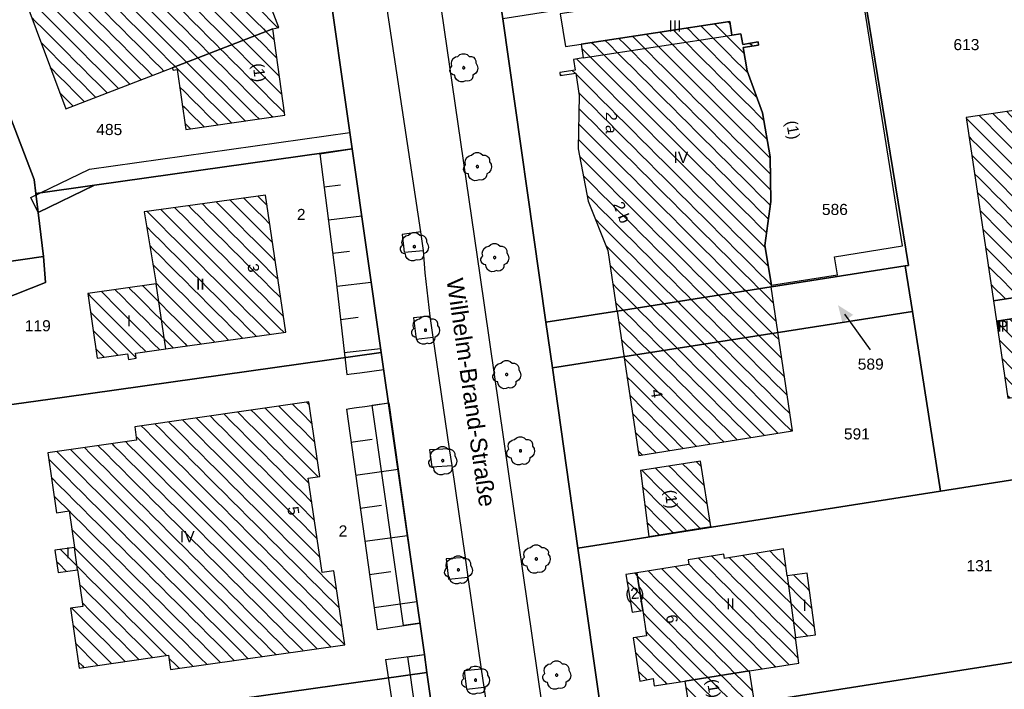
# Model space of a CAD drawing. Extents: x 32394465 to 32399599, y 5706239 to 5708675.
# Tile 32 of 40: x 32395140 to 32395229, y 5706647 to 5706708. Entities that reach past the tile are written whole.
import ezdxf
from ezdxf.enums import TextEntityAlignment as Align

# ---------------------------------------------------------------- set-up
doc = ezdxf.new("R2010")
doc.units = 0
doc.linetypes.add('LT00000', pattern=[0])
for name, color, linetype, lineweight in [('Baumstandorte', 250, 'LT00000', 18), ('BauwerkeSiedlung_Umring', 250, 'LT00000', 18), ('BauwerkeVerkehr_Umring', 250, 'LT00000', 18), ('BesondereGebaeudelinie', 250, 'LT00000', 18), ('Flurstueck_Umring', 250, 'LT00000', 18), ('Flurstuecksnummer', 250, 'LT00000', 18), ('Gebaeude_Fuellung', 250, 'LT00000', 18), ('Gebaeude_Text', 250, 'LT00000', 18), ('Gebaeude_Umring', 250, 'LT00000', 18), ('GebaeudeBauteil_Umring', 250, 'LT00000', 18), ('GebaeudeHausnummer', 250, 'LT00000', 18), ('GebaeudePseudonummer', 250, 'LT00000', 18), ('Geschosszahl', 250, 'LT00000', 18), ('LagebezeichnungStrasseWeg', 250, 'LT00000', 18), ('NutzungSiedlung_Umring', 250, 'LT00000', 18), ('NutzungVerkehr_Umring', 250, 'LT00000', 18), ('ReliefBoeschungSchraffen', 250, 'LT00000', 18), ('ReliefBoeschungskante', 250, 'LT00000', 18), ('ReliefBoeschungText', 250, 'LT00000', 18), ('Vegetationsmerkmal_Umring', 250, 'LT00000', 18)]:
    doc.layers.add(name, color=color, linetype=linetype, lineweight=lineweight)
doc.styles.add('TS100', font='arial.ttf', dxfattribs={"height": 0.2})
pattern_1 = [(-45, (0, 0), (0.707106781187, 0.707106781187), [1])]

# ---------------------------------------------------------------- blocks, each defined once
blk = doc.blocks.new('SYMB1123')
at = {"color": 250, "linetype": 'ByBlock', "lineweight": -3, "flags": 128}
for points in [[(-0.424, 0.059), (-0.446, 0.153), (-0.431, 0.248), (-0.381, 0.33), (-0.303, 0.387), (-0.21, 0.409)], [(-0.424, 0.059), (-0.446, 0.153), (-0.431, 0.248), (-0.381, 0.33), (-0.303, 0.387), (-0.21, 0.409)], [(-0.21, 0.409), (-0.141, 0.473), (-0.053, 0.506), (0.04, 0.506), (0.127, 0.473), (0.196, 0.409)], [(-0.21, 0.409), (-0.141, 0.473), (-0.053, 0.506), (0.04, 0.506), (0.127, 0.473), (0.196, 0.409)], [(0.196, 0.409), (0.275, 0.41), (0.348, 0.38), (0.404, 0.325), (0.434, 0.252), (0.433, 0.173)], [(0.196, 0.409), (0.275, 0.41), (0.348, 0.38), (0.404, 0.325), (0.434, 0.252), (0.433, 0.173)], [(-0.323, -0.263), (-0.385, -0.251), (-0.439, -0.218), (-0.478, -0.168), (-0.497, -0.108), (-0.494, -0.044), (-0.468, 0.014), (-0.424, 0.059)], [(-0.323, -0.263), (-0.385, -0.251), (-0.439, -0.218), (-0.478, -0.168), (-0.497, -0.108), (-0.494, -0.044), (-0.468, 0.014), (-0.424, 0.059)], [(0.433, 0.173), (0.488, 0.084), (0.505, -0.019), (0.481, -0.121), (0.42, -0.207), (0.332, -0.263)], [(0.433, 0.173), (0.488, 0.084), (0.505, -0.019), (0.481, -0.121), (0.42, -0.207), (0.332, -0.263)], [(0.061, -0.47), (-0.02, -0.505), (-0.109, -0.508), (-0.193, -0.481), (-0.262, -0.426), (-0.307, -0.35), (-0.323, -0.263)], [(0.061, -0.47), (-0.02, -0.505), (-0.109, -0.508), (-0.193, -0.481), (-0.262, -0.426), (-0.307, -0.35), (-0.323, -0.263)], [(0.332, -0.263), (0.329, -0.331), (0.302, -0.394), (0.256, -0.444), (0.195, -0.476), (0.128, -0.485), (0.061, -0.47)], [(0.332, -0.263), (0.329, -0.331), (0.302, -0.394), (0.256, -0.444), (0.195, -0.476), (0.128, -0.485), (0.061, -0.47)]]:
    blk.add_lwpolyline(points, dxfattribs=at)
at = {"color": 250, "linetype": 'ByBlock', "lineweight": 18, "flags": 128}
for points in [[(-0.424, 0.059), (-0.446, 0.153), (-0.431, 0.248), (-0.381, 0.33), (-0.303, 0.387), (-0.21, 0.409)], [(-0.21, 0.409), (-0.141, 0.473), (-0.053, 0.506), (0.04, 0.506), (0.127, 0.473), (0.196, 0.409)], [(0.196, 0.409), (0.275, 0.41), (0.348, 0.38), (0.404, 0.325), (0.434, 0.252), (0.433, 0.173)], [(-0.323, -0.263), (-0.385, -0.251), (-0.439, -0.218), (-0.478, -0.168), (-0.497, -0.108), (-0.494, -0.044), (-0.468, 0.014), (-0.424, 0.059)], [(0.433, 0.173), (0.488, 0.084), (0.505, -0.019), (0.481, -0.121), (0.42, -0.207), (0.332, -0.263)], [(0.061, -0.47), (-0.02, -0.505), (-0.109, -0.508), (-0.193, -0.481), (-0.262, -0.426), (-0.307, -0.35), (-0.323, -0.263)], [(0.332, -0.263), (0.329, -0.331), (0.302, -0.394), (0.256, -0.444), (0.195, -0.476), (0.128, -0.485), (0.061, -0.47)]]:
    blk.add_lwpolyline(points, dxfattribs=at)
at = {"color": 250, "linetype": 'ByBlock', "lineweight": -3, "flags": 128}
blk.add_lwpolyline([(0.04, 0), (0.038, 0.014), (0.031, 0.026), (0.02, 0.035), (0.007, 0.039), (-0.007, 0.039), (-0.02, 0.035), (-0.031, 0.026), (-0.038, 0.014), (-0.04, 0), (-0.038, -0.014), (-0.031, -0.026), (-0.02, -0.035), (-0.007, -0.039), (0.007, -0.039), (0.02, -0.035), (0.031, -0.026), (0.038, -0.014), (0.04, 0)], close=True, dxfattribs=at)
blk.add_lwpolyline([(0.04, 0), (0.038, 0.014), (0.031, 0.026), (0.02, 0.035), (0.007, 0.039), (-0.007, 0.039), (-0.02, 0.035), (-0.031, 0.026), (-0.038, 0.014), (-0.04, 0), (-0.038, -0.014), (-0.031, -0.026), (-0.02, -0.035), (-0.007, -0.039), (0.007, -0.039), (0.02, -0.035), (0.031, -0.026), (0.038, -0.014), (0.04, 0)], close=True, dxfattribs=at)
at = {"color": 250, "linetype": 'ByBlock', "lineweight": 18, "flags": 128}
blk.add_lwpolyline([(0.04, 0), (0.038, 0.014), (0.031, 0.026), (0.02, 0.035), (0.007, 0.039), (-0.007, 0.039), (-0.02, 0.035), (-0.031, 0.026), (-0.038, 0.014), (-0.04, 0), (-0.038, -0.014), (-0.031, -0.026), (-0.02, -0.035), (-0.007, -0.039), (0.007, -0.039), (0.02, -0.035), (0.031, -0.026), (0.038, -0.014), (0.04, 0)], close=True, dxfattribs=at)

msp = doc.modelspace()

# ---------------------------------------------------------------- hatches: boundary and pattern name
at = {"linetype": 'Continuous', "lineweight": 25}
msp.add_hatch(color=255, dxfattribs=at).paths.add_polyline_path([(32395214.4352, 5706680.281), (32395214.046, 5706681.849), (32395215.4092, 5706680.9819)])
at = {"layer": 'Gebaeude_Fuellung', "linetype": 'Continuous', "lineweight": 25}
h = msp.add_hatch(dxfattribs=at)
h.set_pattern_fill('LT_0', color=255, angle=-45, style=0, pattern_type=2)
h.set_pattern_definition(pattern_1)
h.paths.add_polyline_path([(32395161.406, 5706713.018), (32395159.7, 5706717.517), (32395159.314, 5706717.371), (32395159.431, 5706717.065), (32395141.086, 5706709.887), (32395140.955, 5706710.221), (32395140.672, 5706710.114), (32395144.636, 5706699.506), (32395154.189, 5706703.205), (32395163.223, 5706706.69), (32395163.761, 5706706.816), (32395162.117, 5706711.144)])
h = msp.add_hatch(dxfattribs=at)
h.set_pattern_fill('LT_0', color=255, angle=-45, style=0, pattern_type=2)
h.set_pattern_definition(pattern_1)
h.paths.add_polyline_path([(32395208.048, 5706683.49), (32395194.188, 5706681.32), (32395194.168, 5706681.317), (32395193.344, 5706686.756), (32395191.594, 5706691.215), (32395190.692, 5706695.922), (32395190.769, 5706700.715), (32395190.463, 5706702.709), (32395189.071, 5706702.496), (32395189.028, 5706702.782), (32395190.419, 5706702.996), (32395190.272, 5706703.952), (32395191.141, 5706704.086), (32395190.95, 5706705.329), (32395204.305, 5706707.359), (32395204.493, 5706706.135), (32395205.322, 5706706.262), (32395205.483, 5706705.296), (32395206.863, 5706705.525), (32395206.91, 5706705.239), (32395205.53, 5706705.01), (32395205.878, 5706702.919), (32395207.243, 5706699.141), (32395207.952, 5706695.192), (32395207.994, 5706691.182), (32395207.464, 5706687.224), (32395208.051, 5706683.652), (32395208.077, 5706683.495)])
h = msp.add_hatch(dxfattribs=at)
h.set_pattern_fill('LT_0', color=255, angle=-45, style=0, pattern_type=2)
h.set_pattern_definition(pattern_1)
h.paths.add_polyline_path([(32395155.417, 5706697.653), (32395154.638, 5706703.04), (32395154.276, 5706702.982), (32395154.189, 5706703.205), (32395163.223, 5706706.69), (32395164.302, 5706698.932)])
h = msp.add_hatch(dxfattribs=at)
h.set_pattern_fill('LT_0', color=255, angle=-45, style=0, pattern_type=2)
h.set_pattern_definition(pattern_1)
h.paths.add_polyline_path([(32395271.667, 5706652.28), (32395271.226, 5706655.246), (32395264.774, 5706654.316), (32395261.22, 5706678.248), (32395259.4, 5706677.982), (32395236.236, 5706674.515), (32395229.315, 5706673.48), (32395228.289, 5706680.41), (32395230.025, 5706680.669), (32395229.765, 5706682.509), (32395228.017, 5706682.244), (32395225.577, 5706698.721), (32395232.499, 5706699.738), (32395234.862, 5706700.086), (32395235.694, 5706694.494), (32395238.877, 5706694.989), (32395239.601, 5706690.25), (32395253.332, 5706692.289), (32395253.727, 5706689.733), (32395259.352, 5706690.564), (32395258.526, 5706695.712), (32395274.345, 5706698.072), (32395276.695, 5706682.118), (32395278.88, 5706682.453), (32395280.141, 5706673.917), (32395277.977, 5706673.601), (32395280.953, 5706653.675)])
h = msp.add_hatch(dxfattribs=at)
h.set_pattern_fill('LT_0', color=255, angle=-45, style=0, pattern_type=2)
h.set_pattern_definition(pattern_1)
h.paths.add_polyline_path([(32395153.629, 5706677.915), (32395150.888, 5706677.525), (32395150.953, 5706677.071), (32395150.255, 5706676.976), (32395150.183, 5706677.476), (32395147.441, 5706677.085), (32395146.591, 5706682.89), (32395152.756, 5706683.775), (32395151.684, 5706690.231), (32395162.583, 5706691.738), (32395164.403, 5706679.437)])
h = msp.add_hatch(dxfattribs=at)
h.set_pattern_fill('LT_0', color=255, angle=-45, style=0, pattern_type=2)
h.set_pattern_definition(pattern_1)
h.paths.add_polyline_path([(32395196.138, 5706668.325), (32395194.188, 5706681.32), (32395208.048, 5706683.49), (32395209.944, 5706670.553)])
h = msp.add_hatch(dxfattribs=at)
h.set_pattern_fill('LT_0', color=255, angle=-45, style=0, pattern_type=2)
h.set_pattern_definition(pattern_1)
h.paths.add_polyline_path([(32395154.032, 5706649.098), (32395153.85, 5706650.381), (32395145.828, 5706649.218), (32395145.047, 5706654.604), (32395146.164, 5706654.766), (32395145.687, 5706658.056), (32395143.937, 5706657.803), (32395143.645, 5706659.819), (32395145.394, 5706660.072), (32395144.918, 5706663.353), (32395143.8, 5706663.191), (32395143.02, 5706668.566), (32395150.994, 5706669.723), (32395150.822, 5706670.925), (32395166.47, 5706673.15), (32395167.462, 5706666.437), (32395166.422, 5706666.284), (32395167.673, 5706657.819), (32395168.713, 5706657.972), (32395169.698, 5706651.299)])
h = msp.add_hatch(dxfattribs=at)
h.set_pattern_fill('LT_0', color=255, angle=-45, style=0, pattern_type=2)
h.set_pattern_definition(pattern_1)
h.paths.add_polyline_path([(32395197.023, 5706661.061), (32395196.288, 5706666.984), (32395201.681, 5706667.834), (32395202.61, 5706661.941)])
h = msp.add_hatch(dxfattribs=at)
h.set_pattern_fill('LT_0', color=255, angle=-45, style=0, pattern_type=2)
h.set_pattern_definition(pattern_1)
h.paths.add_polyline_path([(32395210.22, 5706651.972), (32395210.535, 5706649.654), (32395206.092, 5706648.956), (32395200.277, 5706648.042), (32395197.531, 5706647.611), (32395197.429, 5706648.268), (32395196.23, 5706648.036), (32395195.642, 5706651.942), (32395196.838, 5706652.124), (32395196.489, 5706654.391), (32395195.966, 5706657.794), (32395200.628, 5706658.547), (32395200.563, 5706658.956), (32395203.789, 5706659.457), (32395203.849, 5706659.074), (32395209.136, 5706659.933), (32395209.466, 5706657.502), (32395211.284, 5706657.748), (32395212.03, 5706652.217)])
h = msp.add_hatch(dxfattribs=at)
h.set_pattern_fill('LT_0', color=255, angle=-45, style=0, pattern_type=2)
h.set_pattern_definition(pattern_1)
h.paths.add_polyline_path([(32395195.535, 5706654.239), (32395194.977, 5706657.636), (32395195.966, 5706657.794), (32395196.489, 5706654.391)])
h = msp.add_hatch(dxfattribs=at)
h.set_pattern_fill('LT_0', color=255, angle=-45, style=0, pattern_type=2)
h.set_pattern_definition(pattern_1)
h.paths.add_polyline_path([(32395200.725, 5706645.194), (32395200.277, 5706648.042), (32395206.092, 5706648.956), (32395206.54, 5706646.109)])

# ---------------------------------------------------------------- linework, layer by layer
at = {"layer": 'BauwerkeSiedlung_Umring', "color": 255, "lineweight": 25, "flags": 128}
for points in [[(32395170.37, 5706695.902), (32395147.196, 5706692.64), (32395142.136, 5706690.173), (32395141.4786, 5706691.5213), (32395146.7519, 5706694.0923), (32395170.1609, 5706697.3874), (32395170.37, 5706695.902)], [(32395230.025, 5706680.669), (32395229.765, 5706682.509), (32395228.017, 5706682.244), (32395228.289, 5706680.41), (32395230.025, 5706680.669)], [(32395230.025, 5706680.669), (32395229.765, 5706682.509), (32395228.017, 5706682.244), (32395228.289, 5706680.41), (32395230.025, 5706680.669)], [(32395173.656, 5706673.061), (32395176.463, 5706653.263), (32395174.9779, 5706653.0524), (32395172.1709, 5706672.8504), (32395173.656, 5706673.061)], [(32395176.856, 5706650.448), (32395177.091, 5706648.806), (32395178.18, 5706641.059), (32395176.6946, 5706640.8502), (32395175.6059, 5706648.5953), (32395175.3711, 5706650.2355), (32395176.856, 5706650.448)]]:
    msp.add_lwpolyline(points, close=True, dxfattribs=at)
at = {"layer": 'BauwerkeVerkehr_Umring', "color": 255, "lineweight": 25, "flags": 128}
for points in [[(32395198.599, 5706568.644), (32395181.878, 5706684.539), (32395176.428, 5706722.11), (32395176.383, 5706722.499), (32395176.358, 5706722.897), (32395176.355, 5706723.302), (32395176.372, 5706723.711), (32395176.41, 5706724.119), (32395176.469, 5706724.525), (32395176.547, 5706724.925), (32395176.645, 5706725.316), (32395176.762, 5706725.695), (32395176.896, 5706726.059), (32395177.047, 5706726.409), (32395177.215, 5706726.743), (32395177.399, 5706727.057), (32395177.597, 5706727.352), (32395177.81, 5706727.627), (32395178.037, 5706727.88), (32395178.261, 5706728.099), (32395178.508, 5706728.31), (32395178.778, 5706728.516), (32395179.076, 5706728.719), (32395179.395, 5706728.916), (32395179.752, 5706729.118), (32395180.157, 5706729.333), (32395180.718, 5706729.616)], [(32395191.744, 5706582.463), (32395191.457, 5706584.36), (32395190.299, 5706592.047), (32395190.063, 5706593.577), (32395188.988, 5706600.715), (32395188.78, 5706602.105), (32395187.676, 5706609.52), (32395187.355, 5706611.669), (32395186.434, 5706618.587), (32395186.069, 5706621.111), (32395183.598, 5706638.115), (32395183.359, 5706639.756), (32395182.224, 5706647.494), (32395181.987, 5706649.131), (32395180.8, 5706657.388), (32395180.545, 5706659.152), (32395179.344, 5706667.435), (32395179.13, 5706668.92), (32395177.654, 5706678.965), (32395177.386, 5706680.848), (32395176.922, 5706684.75), (32395176.791, 5706686.781), (32395176.546, 5706688.431), (32395172.701, 5706713.893), (32395172.423, 5706715.742), (32395172.232, 5706717.02), (32395172.154, 5706717.487), (32395172.059, 5706717.945), (32395171.95, 5706718.387), (32395171.825, 5706718.811), (32395171.687, 5706719.213), (32395171.537, 5706719.593), (32395171.373, 5706719.95), (32395171.198, 5706720.284), (32395171.011, 5706720.589), (32395170.814, 5706720.87), (32395170.605, 5706721.124), (32395170.386, 5706721.353), (32395170.156, 5706721.556), (32395169.916, 5706721.733), (32395169.665, 5706721.882), (32395169.405, 5706722.006), (32395166.51, 5706723.205), (32395166.398, 5706723.244), (32395166.277, 5706723.271), (32395166.149, 5706723.286), (32395166.009, 5706723.289), (32395165.708, 5706723.263), (32395165.223, 5706723.181), (32395164.038, 5706723.007), (32395163.506, 5706724.336), (32395106.714, 5706701.9), (32395105.572, 5706704.693)]]:
    msp.add_lwpolyline(points, dxfattribs=at)
at = {"layer": 'BesondereGebaeudelinie', "color": 255, "lineweight": 25}
msp.add_line((32395154.189, 5706703.205), (32395163.223, 5706706.69), dxfattribs=at)
msp.add_line((32395154.189, 5706703.205), (32395163.223, 5706706.69), dxfattribs=at)
at = {"layer": 'Flurstueck_Umring', "color": 8, "lineweight": 25, "flags": 128}
for points in [[(32395203.002, 5706573.123), (32395195.829, 5706623.637), (32395192.944, 5706643.962), (32395190.665, 5706660.014), (32395188.364, 5706676.214), (32395187.78, 5706680.317), (32395183.908, 5706707.584), (32395181.58, 5706723.213), (32395179.926, 5706735.622), (32395165.49, 5706730.096), (32395167.25, 5706717.763), (32395167.583, 5706715.428), (32395167.875, 5706713.383), (32395170.37, 5706695.902), (32395172.984, 5706677.586), (32395176.856, 5706650.448), (32395177.091, 5706648.806), (32395179.848, 5706629.488), (32395181.121, 5706620.563), (32395182.722, 5706609.346), (32395183.181, 5706606.132), (32395183.548, 5706603.56), (32395187.065, 5706578.911), (32395187.464, 5706578.766), (32395203.002, 5706573.123)], [(32395147.196, 5706692.64), (32395170.37, 5706695.902), (32395167.875, 5706713.383), (32395167.583, 5706715.428), (32395167.25, 5706717.763), (32395167.146, 5706718.223), (32395166.972, 5706718.662), (32395166.732, 5706719.068), (32395166.431, 5706719.431), (32395166.076, 5706719.742), (32395165.678, 5706719.994), (32395165.244, 5706720.181), (32395164.787, 5706720.297), (32395159.973, 5706721.119), (32395134.889, 5706711.154), (32395141.768, 5706693.137), (32395141.922, 5706691.898), (32395147.196, 5706692.64)], [(32395220.37, 5706685.42), (32395220.094, 5706685.376), (32395220.735, 5706681.287), (32395223.265, 5706665.129), (32395240.037, 5706667.761), (32395237.716, 5706683.947), (32395237.129, 5706688.043), (32395234.173, 5706708.653), (32395233.211, 5706715.359), (32395220.484, 5706713.431), (32395218.926, 5706713.106), (32395217.918, 5706713.02), (32395215.948, 5706712.636), (32395220.37, 5706685.42)], [(32395183.908, 5706707.584), (32395187.78, 5706680.317), (32395194.168, 5706681.317), (32395194.188, 5706681.32), (32395208.048, 5706683.49), (32395208.077, 5706683.495), (32395220.094, 5706685.376), (32395220.37, 5706685.42), (32395215.948, 5706712.636), (32395183.908, 5706707.584)], [(32395142.626, 5706686.221), (32395142.136, 5706690.173), (32395141.922, 5706691.898), (32395141.768, 5706693.137), (32395134.889, 5706711.154), (32395122.535, 5706706.258), (32395129.522, 5706688.358), (32395129.991, 5706684.407), (32395142.626, 5706686.221)], [(32395144.516, 5706673.572), (32395172.984, 5706677.586), (32395170.37, 5706695.902), (32395147.196, 5706692.64), (32395141.922, 5706691.898), (32395142.136, 5706690.173), (32395142.626, 5706686.221), (32395129.991, 5706684.407), (32395130.736, 5706679.138), (32395131.773, 5706671.802), (32395144.516, 5706673.572)], [(32395187.78, 5706680.317), (32395188.364, 5706676.214), (32395220.735, 5706681.287), (32395220.094, 5706685.376), (32395208.077, 5706683.495), (32395208.048, 5706683.49), (32395194.188, 5706681.32), (32395194.168, 5706681.317), (32395187.78, 5706680.317)], [(32395188.364, 5706676.214), (32395190.665, 5706660.014), (32395223.265, 5706665.129), (32395220.735, 5706681.287), (32395188.364, 5706676.214)], [(32395126.553, 5706641.731), (32395143.865, 5706644.154), (32395177.091, 5706648.806), (32395176.856, 5706650.448), (32395172.984, 5706677.586), (32395144.516, 5706673.572), (32395131.773, 5706671.802), (32395122.475, 5706670.511), (32395126.312, 5706643.43), (32395126.553, 5706641.731)], [(32395192.944, 5706643.962), (32395242.339, 5706651.714), (32395241.123, 5706660.193), (32395240.037, 5706667.761), (32395223.265, 5706665.129), (32395190.665, 5706660.014), (32395192.944, 5706643.962)], [(32395192.944, 5706643.962), (32395195.829, 5706623.637), (32395245.214, 5706631.638), (32395243.971, 5706640.337), (32395242.339, 5706651.714), (32395192.944, 5706643.962)], [(32395159.816, 5706626.781), (32395166.404, 5706627.671), (32395173.103, 5706628.576), (32395179.848, 5706629.488), (32395177.091, 5706648.806), (32395143.865, 5706644.154), (32395146.131, 5706627.627), (32395157.998, 5706629.145), (32395159.643, 5706627.972), (32395159.816, 5706626.781)]]:
    msp.add_lwpolyline(points, close=True, dxfattribs=at)
at = {"layer": 'Flurstuecksnummer', "color": 8, "lineweight": 25}
msp.add_line((32395214.6301, 5706681.0373), (32395216.936, 5706677.833), dxfattribs=at)
at = {"layer": 'Gebaeude_Umring', "color": 255, "lineweight": 25, "flags": 128}
for points in [[(32395162.117, 5706711.144), (32395161.406, 5706713.018), (32395159.7, 5706717.517), (32395159.314, 5706717.371), (32395159.431, 5706717.065), (32395141.086, 5706709.887), (32395140.955, 5706710.221), (32395140.672, 5706710.114), (32395144.636, 5706699.506), (32395154.189, 5706703.205), (32395163.223, 5706706.69), (32395163.761, 5706706.816), (32395162.117, 5706711.144)], [(32395207.994, 5706691.182), (32395207.464, 5706687.224), (32395208.051, 5706683.652), (32395213.987, 5706684.582), (32395213.742, 5706686.204), (32395219.85, 5706687.189), (32395215.862, 5706712.177), (32395189.056, 5706708.062), (32395189.539, 5706705.115), (32395190.95, 5706705.329), (32395204.305, 5706707.359), (32395204.493, 5706706.135), (32395205.322, 5706706.262), (32395205.483, 5706705.296), (32395206.863, 5706705.525), (32395206.91, 5706705.239), (32395205.53, 5706705.01), (32395205.878, 5706702.919), (32395207.243, 5706699.141), (32395207.952, 5706695.192), (32395207.994, 5706691.182)], [(32395191.141, 5706704.086), (32395190.272, 5706703.952), (32395190.419, 5706702.996), (32395189.028, 5706702.782), (32395189.071, 5706702.496), (32395190.463, 5706702.709), (32395190.769, 5706700.715), (32395190.692, 5706695.922), (32395191.594, 5706691.215), (32395193.344, 5706686.756), (32395194.168, 5706681.317), (32395194.188, 5706681.32), (32395208.048, 5706683.49), (32395208.077, 5706683.495), (32395208.051, 5706683.652), (32395207.464, 5706687.224), (32395207.994, 5706691.182), (32395207.952, 5706695.192), (32395207.243, 5706699.141), (32395205.878, 5706702.919), (32395205.53, 5706705.01), (32395206.91, 5706705.239), (32395206.863, 5706705.525), (32395205.483, 5706705.296), (32395205.322, 5706706.262), (32395204.493, 5706706.135), (32395204.305, 5706707.359), (32395190.95, 5706705.329), (32395191.141, 5706704.086)], [(32395191.141, 5706704.086), (32395190.272, 5706703.952), (32395190.419, 5706702.996), (32395189.028, 5706702.782), (32395189.071, 5706702.496), (32395190.463, 5706702.709), (32395190.769, 5706700.715), (32395190.692, 5706695.922), (32395191.594, 5706691.215), (32395193.344, 5706686.756), (32395194.168, 5706681.317), (32395194.188, 5706681.32), (32395208.048, 5706683.49), (32395208.077, 5706683.495), (32395208.051, 5706683.652), (32395207.464, 5706687.224), (32395207.994, 5706691.182), (32395207.952, 5706695.192), (32395207.243, 5706699.141), (32395205.878, 5706702.919), (32395205.53, 5706705.01), (32395206.91, 5706705.239), (32395206.863, 5706705.525), (32395205.483, 5706705.296), (32395205.322, 5706706.262), (32395204.493, 5706706.135), (32395204.305, 5706707.359), (32395190.95, 5706705.329), (32395191.141, 5706704.086)], [(32395154.189, 5706703.205), (32395154.276, 5706702.982), (32395154.638, 5706703.04), (32395155.417, 5706697.653), (32395164.302, 5706698.932), (32395163.223, 5706706.69), (32395154.189, 5706703.205)], [(32395238.877, 5706694.989), (32395235.694, 5706694.494), (32395234.862, 5706700.086), (32395232.499, 5706699.738), (32395225.577, 5706698.721), (32395228.017, 5706682.244), (32395229.765, 5706682.509), (32395230.025, 5706680.669), (32395228.289, 5706680.41), (32395229.315, 5706673.48), (32395236.236, 5706674.515), (32395259.4, 5706677.982), (32395261.22, 5706678.248), (32395264.774, 5706654.316), (32395271.226, 5706655.246), (32395271.667, 5706652.28), (32395280.953, 5706653.675), (32395277.977, 5706673.601), (32395280.141, 5706673.917), (32395278.88, 5706682.453), (32395276.695, 5706682.118), (32395274.345, 5706698.072), (32395258.526, 5706695.712), (32395259.352, 5706690.564), (32395253.727, 5706689.733), (32395253.332, 5706692.289), (32395239.601, 5706690.25), (32395238.877, 5706694.989)], [(32395146.591, 5706682.89), (32395147.441, 5706677.085), (32395150.183, 5706677.476), (32395150.255, 5706676.976), (32395150.953, 5706677.071), (32395150.888, 5706677.525), (32395153.629, 5706677.915), (32395164.403, 5706679.437), (32395162.583, 5706691.738), (32395151.684, 5706690.231), (32395152.756, 5706683.775), (32395146.591, 5706682.89)], [(32395194.188, 5706681.32), (32395196.138, 5706668.325), (32395209.944, 5706670.553), (32395208.048, 5706683.49), (32395194.188, 5706681.32)], [(32395145.687, 5706658.056), (32395146.164, 5706654.766), (32395145.047, 5706654.604), (32395145.828, 5706649.218), (32395153.85, 5706650.381), (32395154.032, 5706649.098), (32395169.698, 5706651.299), (32395168.713, 5706657.972), (32395167.673, 5706657.819), (32395166.422, 5706666.284), (32395167.462, 5706666.437), (32395166.47, 5706673.15), (32395150.822, 5706670.925), (32395150.994, 5706669.723), (32395143.02, 5706668.566), (32395143.8, 5706663.191), (32395144.918, 5706663.353), (32395145.394, 5706660.072), (32395143.645, 5706659.819), (32395143.937, 5706657.803), (32395145.687, 5706658.056)], [(32395197.023, 5706661.061), (32395202.61, 5706661.941), (32395201.681, 5706667.834), (32395196.288, 5706666.984), (32395197.023, 5706661.061)], [(32395210.22, 5706651.972), (32395212.03, 5706652.217), (32395211.284, 5706657.748), (32395209.466, 5706657.502), (32395209.136, 5706659.933), (32395203.849, 5706659.074), (32395203.789, 5706659.457), (32395200.563, 5706658.956), (32395200.628, 5706658.547), (32395195.966, 5706657.794), (32395196.489, 5706654.391), (32395196.838, 5706652.124), (32395195.642, 5706651.942), (32395196.23, 5706648.036), (32395197.429, 5706648.268), (32395197.531, 5706647.611), (32395200.277, 5706648.042), (32395206.092, 5706648.956), (32395210.535, 5706649.654), (32395210.22, 5706651.972)], [(32395194.977, 5706657.636), (32395195.535, 5706654.239), (32395196.489, 5706654.391), (32395195.966, 5706657.794), (32395194.977, 5706657.636)], [(32395200.725, 5706645.194), (32395206.54, 5706646.109), (32395206.092, 5706648.956), (32395200.277, 5706648.042), (32395200.725, 5706645.194)]]:
    msp.add_lwpolyline(points, close=True, dxfattribs=at)
at = {"layer": 'GebaeudeBauteil_Umring', "color": 255, "lineweight": 25, "flags": 128}
for points in [[(32395191.141, 5706704.086), (32395204.493, 5706706.135), (32395204.305, 5706707.359), (32395190.95, 5706705.329), (32395191.141, 5706704.086)], [(32395232.499, 5706699.738), (32395225.577, 5706698.721), (32395228.017, 5706682.244), (32395229.765, 5706682.509), (32395230.025, 5706680.669), (32395228.289, 5706680.41), (32395229.315, 5706673.48), (32395236.236, 5706674.515), (32395232.499, 5706699.738)], [(32395146.591, 5706682.89), (32395147.441, 5706677.085), (32395150.183, 5706677.476), (32395150.255, 5706676.976), (32395150.953, 5706677.071), (32395150.888, 5706677.525), (32395153.629, 5706677.915), (32395152.756, 5706683.775), (32395146.591, 5706682.89)], [(32395143.645, 5706659.819), (32395143.937, 5706657.803), (32395145.687, 5706658.056), (32395145.394, 5706660.072), (32395143.645, 5706659.819)], [(32395210.22, 5706651.972), (32395212.03, 5706652.217), (32395211.284, 5706657.748), (32395209.466, 5706657.502), (32395210.22, 5706651.972)]]:
    msp.add_lwpolyline(points, close=True, dxfattribs=at)
at = {"layer": 'NutzungSiedlung_Umring', "color": 255, "lineweight": 25, "flags": 128}
for points in [[(32395247.004, 5706756.024), (32395245.26, 5706755.48), (32395239.523, 5706753.348), (32395238.965, 5706754.728), (32395238.453, 5706755.387), (32395237.666, 5706755.545), (32395229.126, 5706752.198), (32395228.019, 5706751.764), (32395228.046, 5706751.617), (32395217.515, 5706747.475), (32395217.023, 5706747.244), (32395216.581, 5706746.93), (32395216.202, 5706746.54), (32395215.899, 5706746.09), (32395215.681, 5706745.592), (32395215.557, 5706745.063), (32395215.529, 5706744.521), (32395215.599, 5706743.982), (32395215.764, 5706743.465), (32395216.122, 5706742.546), (32395215.793, 5706742.421), (32395211.659, 5706740.862), (32395210.321, 5706740.358), (32395208.909, 5706739.825), (32395208.736, 5706740.282), (32395203.711, 5706738.386), (32395198.84, 5706736.548), (32395199.198, 5706735.601), (32395194.41, 5706733.806), (32395194.392, 5706733.853), (32395187.262, 5706731.28), (32395187.899, 5706729.591), (32395183.892, 5706728.112), (32395182.666, 5706727.305), (32395181.869, 5706726.055), (32395181.628, 5706724.563), (32395181.845, 5706723.177), (32395181.58, 5706723.213), (32395183.908, 5706707.584), (32395187.78, 5706680.317), (32395188.364, 5706676.214), (32395190.665, 5706660.014), (32395192.944, 5706643.962), (32395195.829, 5706623.637), (32395245.214, 5706631.638), (32395245.689, 5706628.314), (32395247.317, 5706616.924), (32395248.957, 5706605.45), (32395250.437, 5706595.094), (32395251.583, 5706587.078), (32395246.643, 5706573.736), (32395244.707, 5706568.508), (32395244.111, 5706566.899), (32395241.27, 5706559.227), (32395252.328, 5706555.211), (32395263.103, 5706551.298), (32395265.779, 5706550.334), (32395269.339, 5706549.051), (32395301.849, 5706537.337), (32395295.65, 5706578.997), (32395293.994, 5706590.201), (32395292.417, 5706600.878), (32395290.818, 5706611.694), (32395289.125, 5706623.154), (32395287.415, 5706634.483), (32395285.598, 5706646.705), (32395278.223, 5706645.577), (32395270.425, 5706644.384), (32395255.976, 5706642.173), (32395243.971, 5706640.337), (32395242.339, 5706651.714), (32395241.123, 5706660.193), (32395240.037, 5706667.761), (32395223.265, 5706665.129), (32395220.735, 5706681.287), (32395220.094, 5706685.376), (32395220.37, 5706685.42), (32395215.948, 5706712.636), (32395217.918, 5706713.02), (32395218.926, 5706713.106), (32395220.484, 5706713.431), (32395233.211, 5706715.359), (32395234.741, 5706715.71), (32395251.894, 5706718.305), (32395254.709, 5706700.102), (32395277.17, 5706703.427), (32395274.849, 5706719.045), (32395274.796, 5706719.4), (32395274.431, 5706721.859), (32395256.528, 5706719.036), (32395252.446, 5706718.392), (32395251.188, 5706727.093), (32395250.531, 5706731.636), (32395247.004, 5706756.024)], [(32395118.734, 5706606.574), (32395119.155, 5706607.726), (32395119.364, 5706608.296), (32395119.537, 5706608.771), (32395121.576, 5706614.349), (32395123.399, 5706619.339), (32395125.371, 5706624.735), (32395127.958, 5706631.814), (32395126.553, 5706641.731), (32395126.312, 5706643.43), (32395122.475, 5706670.511), (32395120.637, 5706675.164), (32395130.736, 5706679.138), (32395142.796, 5706683.883), (32395142.626, 5706686.221), (32395142.136, 5706690.173), (32395147.196, 5706692.64), (32395170.37, 5706695.902), (32395167.875, 5706713.383), (32395167.583, 5706715.428), (32395167.25, 5706717.763), (32395167.146, 5706718.223), (32395166.972, 5706718.662), (32395166.732, 5706719.068), (32395166.431, 5706719.431), (32395166.076, 5706719.742), (32395165.678, 5706719.994), (32395165.244, 5706720.181), (32395164.787, 5706720.297), (32395159.973, 5706721.119), (32395134.889, 5706711.154), (32395122.535, 5706706.258), (32395110.282, 5706701.379), (32395059.905, 5706681.442), (32395035.474, 5706671.774), (32395031.898, 5706670.359), (32395045.163, 5706636.923), (32395045.536, 5706636.09), (32395046.004, 5706635.305), (32395046.56, 5706634.581), (32395047.197, 5706633.926), (32395047.905, 5706633.35), (32395048.676, 5706632.86), (32395053.062, 5706630.402), (32395057.41, 5706628.099), (32395059.242, 5706627.142), (32395061.954, 5706625.726), (32395066.437, 5706623.651), (32395071.002, 5706621.567), (32395075.602, 5706619.578), (32395078.429, 5706618.447), (32395080.239, 5706617.724), (32395084.886, 5706616.015), (32395085.598, 5706615.757), (32395098.126, 5706611.208), (32395100.705, 5706610.271), (32395117.815, 5706604.058), (32395118.734, 5706606.574)], [(32395251.894, 5706718.305), (32395234.741, 5706715.71), (32395233.211, 5706715.359), (32395220.484, 5706713.431), (32395218.926, 5706713.106), (32395217.918, 5706713.02), (32395215.948, 5706712.636), (32395220.37, 5706685.42), (32395220.094, 5706685.376), (32395220.735, 5706681.287), (32395223.265, 5706665.129), (32395240.037, 5706667.761), (32395241.123, 5706660.193), (32395242.339, 5706651.714), (32395243.971, 5706640.337), (32395255.976, 5706642.173), (32395270.425, 5706644.384), (32395278.223, 5706645.577), (32395285.598, 5706646.705), (32395277.62, 5706700.391), (32395277.17, 5706703.427), (32395254.709, 5706700.102), (32395251.894, 5706718.305)], [(32395131.773, 5706671.802), (32395144.516, 5706673.572), (32395172.984, 5706677.586), (32395170.37, 5706695.902), (32395147.196, 5706692.64), (32395142.136, 5706690.173), (32395142.626, 5706686.221), (32395142.796, 5706683.883), (32395130.736, 5706679.138), (32395120.637, 5706675.164), (32395122.475, 5706670.511), (32395131.773, 5706671.802)], [(32395177.091, 5706648.806), (32395176.856, 5706650.448), (32395172.984, 5706677.586), (32395144.516, 5706673.572), (32395131.773, 5706671.802), (32395122.475, 5706670.511), (32395126.312, 5706643.43), (32395126.553, 5706641.731), (32395143.865, 5706644.154), (32395146.131, 5706627.627), (32395157.998, 5706629.145), (32395159.643, 5706627.972), (32395159.816, 5706626.781), (32395160.516, 5706621.959), (32395160.917, 5706619.205), (32395162.85, 5706618.468), (32395162.36, 5706617.129), (32395161.286, 5706614.197), (32395161.136, 5706613.786), (32395160.362, 5706611.676), (32395152.906, 5706591.315), (32395157.6, 5706584.83), (32395185.262, 5706574.941), (32395186.101, 5706575.168), (32395186.261, 5706575.25), (32395186.415, 5706575.354), (32395186.563, 5706575.477), (32395186.705, 5706575.619), (32395186.839, 5706575.781), (32395186.963, 5706575.958), (32395187.076, 5706576.149), (32395187.176, 5706576.352), (32395187.293, 5706576.652), (32395187.383, 5706576.973), (32395187.447, 5706577.318), (32395187.486, 5706577.698), (32395187.5, 5706577.975), (32395187.501, 5706578.248), (32395187.489, 5706578.515), (32395187.464, 5706578.766), (32395187.065, 5706578.911), (32395183.548, 5706603.56), (32395183.181, 5706606.132), (32395182.722, 5706609.346), (32395181.121, 5706620.563), (32395179.848, 5706629.488), (32395177.091, 5706648.806)]]:
    msp.add_lwpolyline(points, close=True, dxfattribs=at)
at = {"layer": 'NutzungVerkehr_Umring', "color": 255, "lineweight": 25, "flags": 128}
msp.add_lwpolyline([(32395203.002, 5706573.123), (32395195.829, 5706623.637), (32395192.944, 5706643.962), (32395190.665, 5706660.014), (32395188.364, 5706676.214), (32395187.78, 5706680.317), (32395183.908, 5706707.584), (32395181.58, 5706723.213), (32395179.926, 5706735.622), (32395165.49, 5706730.096), (32395167.25, 5706717.763), (32395167.583, 5706715.428), (32395167.875, 5706713.383), (32395170.37, 5706695.902), (32395172.984, 5706677.586), (32395176.856, 5706650.448), (32395177.091, 5706648.806), (32395179.848, 5706629.488), (32395181.121, 5706620.563), (32395182.722, 5706609.346), (32395183.181, 5706606.132), (32395183.548, 5706603.56), (32395187.065, 5706578.911), (32395187.464, 5706578.766), (32395203.002, 5706573.123)], close=True, dxfattribs=at)
at = {"layer": 'ReliefBoeschungSchraffen', "color": 255, "lineweight": 25}
for p, q in [((32395167.8503, 5706692.4848), (32395169.3272, 5706692.6724)), ((32395168.2355, 5706689.5097), (32395171.2291, 5706689.8825)), ((32395168.6208, 5706686.5345), (32395170.1374, 5706686.7197)), ((32395168.9889, 5706683.5573), (32395172.0791, 5706683.9264)), ((32395169.3209, 5706680.5757), (32395170.9126, 5706680.761)), ((32395169.6528, 5706677.5941), (32395172.9298, 5706677.9656)), ((32395170.2609, 5706669.5281), (32395172.1709, 5706669.7961)), ((32395170.6777, 5706666.5572), (32395174.502, 5706667.0938)), ((32395171.0946, 5706663.5863), (32395173.0089, 5706663.8549)), ((32395171.5115, 5706660.6154), (32395175.3443, 5706661.1532)), ((32395171.9283, 5706657.6445), (32395173.8469, 5706657.9137)), ((32395172.3452, 5706654.6736), (32395176.1866, 5706655.2126))]:
    msp.add_line(p, q, dxfattribs=at)
at = {"layer": 'ReliefBoeschungskante', "color": 255, "lineweight": 25}
for p, q in [((32395167.465, 5706695.46), (32395170.37, 5706695.902)), ((32395169.844, 5706672.499), (32395172.622, 5706652.701)), ((32395173.656, 5706673.061), (32395176.463, 5706653.263)), ((32395172.622, 5706652.701), (32395176.463, 5706653.263)), ((32395173.362, 5706650.001), (32395176.856, 5706650.448)), ((32395173.362, 5706650.001), (32395174.816, 5706640.492))]:
    msp.add_line(p, q, dxfattribs=at)
at = {"layer": 'ReliefBoeschungskante', "color": 255, "lineweight": 25, "flags": 128}
for points in [[(32395167.465, 5706695.46), (32395168.882, 5706684.517), (32395169.874, 5706675.608)], [(32395173.216, 5706676.053), (32395172.984, 5706677.586), (32395170.37, 5706695.902)], [(32395169.874, 5706675.608), (32395170.283, 5706675.664), (32395171.065, 5706675.78), (32395173.216, 5706676.053)], [(32395169.844, 5706672.499), (32395170.149, 5706672.546), (32395170.761, 5706672.64), (32395171.521, 5706672.753), (32395173.656, 5706673.061)], [(32395176.856, 5706650.448), (32395177.091, 5706648.806), (32395178.18, 5706641.059)]]:
    msp.add_lwpolyline(points, dxfattribs=at)
at = {"layer": 'Vegetationsmerkmal_Umring', "color": 255, "lineweight": 25, "flags": 128}
for points in [[(32395176.546, 5706688.431), (32395174.871, 5706688.217), (32395175.042, 5706686.623), (32395176.791, 5706686.781), (32395176.546, 5706688.431)], [(32395175.891, 5706680.721), (32395176.127, 5706678.8), (32395177.654, 5706678.965), (32395177.386, 5706680.848), (32395175.891, 5706680.721)], [(32395177.334, 5706668.829), (32395177.536, 5706667.32), (32395179.344, 5706667.435), (32395179.13, 5706668.92), (32395177.334, 5706668.829)], [(32395180.545, 5706659.152), (32395178.811, 5706659.042), (32395179.036, 5706657.206), (32395180.8, 5706657.388), (32395180.545, 5706659.152)], [(32395181.987, 5706649.131), (32395180.447, 5706648.98), (32395180.632, 5706647.32), (32395182.224, 5706647.494), (32395181.987, 5706649.131)]]:
    msp.add_lwpolyline(points, close=True, dxfattribs=at)

# ---------------------------------------------------------------- block references
at = {"layer": 'Baumstandorte', "color": 255, "xscale": 2.5, "yscale": 2.5, "zscale": 2.5}
for p in [(32395180.4, 5706703.2), (32395181.63, 5706694.31), (32395175.96, 5706687.11), (32395183.18, 5706686.13), (32395176.96, 5706679.6), (32395184.26, 5706675.61), (32395185.5, 5706668.75), (32395178.51, 5706667.87), (32395186.92, 5706659.03), (32395179.92, 5706658.05), (32395181.46, 5706648.14), (32395188.75, 5706648.59)]:
    msp.add_blockref('SYMB1123', p, dxfattribs=at)

# ---------------------------------------------------------------- texts
at = {"layer": 'Flurstuecksnummer', "color": 8, "lineweight": 25, "style": 'TS100', "width": 1.001073}
for s, p, p2 in [('613', (32395224.4203, 5706704.781), (32395226.7537, 5706704.781)), ('485', (32395147.3643, 5706697.147), (32395149.6977, 5706697.147)), ('586', (32395212.5983, 5706689.959), (32395214.9317, 5706689.959)), ('119', (32395140.9403, 5706679.502), (32395143.2737, 5706679.502)), ('589', (32395215.8193, 5706676.049), (32395218.1527, 5706676.049)), ('591', (32395214.5763, 5706669.777), (32395216.9097, 5706669.777)), ('131', (32395225.5983, 5706657.925), (32395227.9317, 5706657.925))]:
    msp.add_text(s, height=1, dxfattribs=at).set_placement(p, p2, align=Align.FIT)
at = {"layer": 'Gebaeude_Text', "color": 255, "lineweight": 25, "style": 'TS100', "width": 0.998678}
msp.add_text('P', height=1, dxfattribs=at).set_placement((32395228.3867, 5706679.4658), (32395229.3173, 5706679.4658), align=Align.FIT)
at = {"layer": 'GebaeudeHausnummer', "color": 255, "lineweight": 25, "style": 'TS100'}
for s, rotation, width, p, p2 in [('2 a', 269.082433, 1.001249, (32395193.1867, 5706699.2221), (32395193.1555, 5706697.2779)), ('2 b', 291.428681, 1.001249, (32395193.8032, 5706690.9215), (32395194.5136, 5706689.1114)), ('3', 278.859439, 1.001073, (32395160.9419, 5706685.5094), (32395161.0616, 5706684.7409)), ('4', 278.393293, 1.001073, (32395197.1995, 5706674.2117), (32395197.313, 5706673.4423)), ('5', 278.397582, 1.001073, (32395164.5355, 5706663.6728), (32395164.6491, 5706662.9033)), ('6', 278.715486, 1.001073, (32395198.567, 5706653.9496), (32395198.6848, 5706653.1808))]:
    msp.add_text(s, height=1, rotation=rotation, dxfattribs=dict(at, width=width)).set_placement(p, p2, align=Align.FIT)
at = {"layer": 'GebaeudePseudonummer', "color": 255, "lineweight": 25, "style": 'TS100', "width": 0.992431}
for s, rotation, p, p2 in [('(1)', 277.878761, (32395161.4066, 5706703.5375), (32395161.6389, 5706701.8591)), ('(1)', 280.1972, (32395209.364, 5706698.3584), (32395209.664, 5706696.6907)), ('(1)', 277.011244, (32395198.4651, 5706665.1928), (32395198.6719, 5706663.511)), ('(2)', 4.687449, (32395194.9672, 5706655.3693), (32395196.6559, 5706655.5078)), ('(1)', 279.079398, (32395202.2408, 5706648.1506), (32395202.5082, 5706646.4774))]:
    msp.add_text(s, height=1, rotation=rotation, dxfattribs=at).set_placement(p, p2, align=Align.FIT)
at = {"layer": 'Geschosszahl', "color": 255, "lineweight": 25, "style": 'TS100'}
for s, width, p, p2 in [('III', 1.001953, (32395198.8127, 5706706.459), (32395199.9793, 5706706.459)), ('IV', 0.999641, (32395199.2623, 5706694.648), (32395200.5817, 5706694.648)), ('II', 1.001953, (32395156.3331, 5706683.233), (32395157.1109, 5706683.233)), ('I', 1.001953, (32395150.1146, 5706679.951), (32395150.5034, 5706679.951)), ('III', 1.001953, (32395228.2687, 5706679.4658), (32395229.4353, 5706679.4658)), ('IV', 0.999641, (32395154.8853, 5706660.533), (32395156.2047, 5706660.533)), ('I', 1.001953, (32395144.6186, 5706659.089), (32395145.0074, 5706659.089)), ('II', 1.001953, (32395203.9841, 5706654.496), (32395204.7619, 5706654.496)), ('I', 1.001953, (32395210.8556, 5706654.364), (32395211.2444, 5706654.364))]:
    msp.add_text(s, height=1, dxfattribs=dict(at, width=width)).set_placement(p, p2, align=Align.FIT)
at = {"layer": 'LagebezeichnungStrasseWeg', "color": 255, "lineweight": 25, "style": 'TS100', "width": 1.001119}
msp.add_text('Wilhelm-Brand-Straße', height=1.5, rotation=278.253601, dxfattribs=at).set_placement((32395178.8414, 5706684.1643), (32395181.8202, 5706663.6293), align=Align.FIT)
at = {"layer": 'ReliefBoeschungText', "color": 255, "lineweight": 25, "style": 'TS100', "width": 1.001073}
for p, p2 in [((32395165.3981, 5706689.508), (32395166.1759, 5706689.508)), ((32395169.1541, 5706661.049), (32395169.9319, 5706661.049))]:
    msp.add_text('2', height=1, dxfattribs=at).set_placement(p, p2, align=Align.FIT)

doc.saveas('drawing.dxf')
